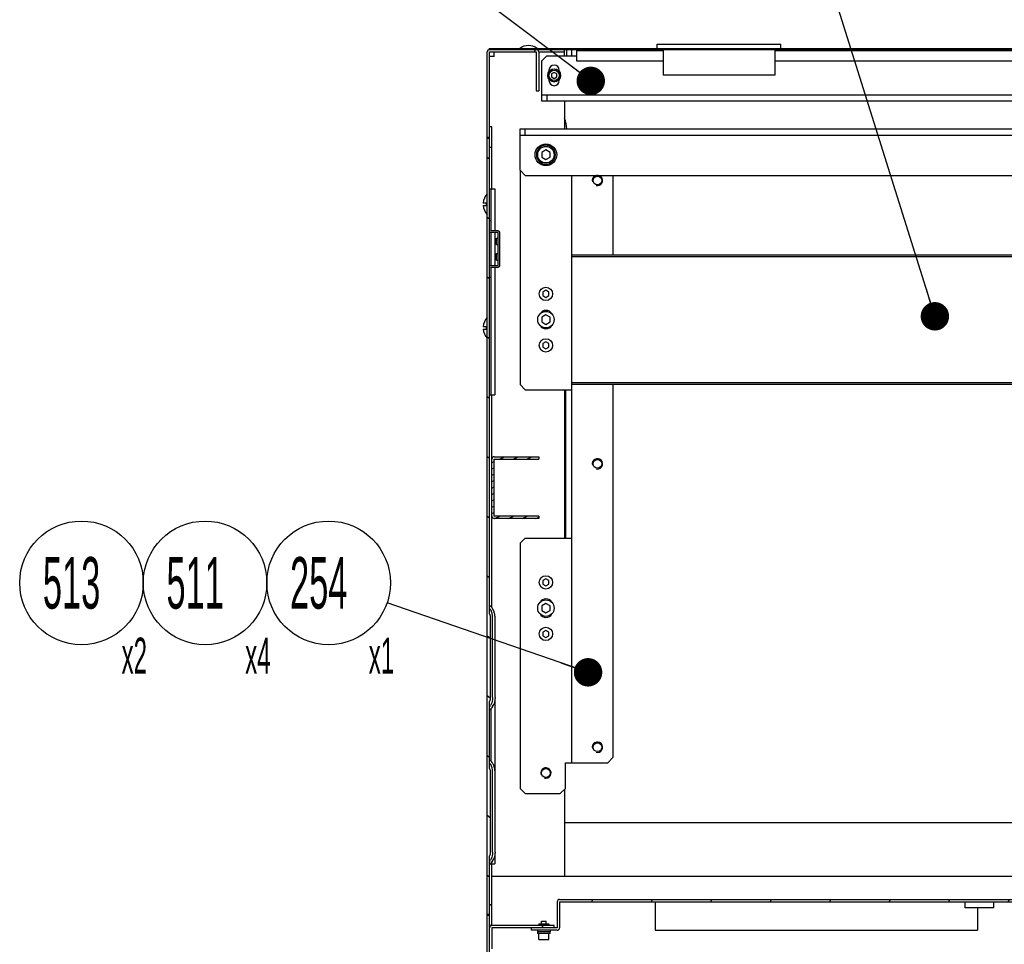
# Model space of a CAD drawing. Header units: millimetres. Extents: x 0 to 8390, y -1 to 5930.
# Tile 26 of 65: x 2666 to 3622, y 4017 to 4915. Entities that reach past the tile are written whole.
import ezdxf

# ---------------------------------------------------------------- set-up
doc = ezdxf.new("R2010")
doc.units = ezdxf.units.MM
doc.header["$LTSCALE"] = 462.55
doc.layers.get('0').update_dxf_attribs({"linetype": 'CONTINUOUS'})
doc.layers.add('02___PRT_ALL_AXES', color=7, linetype='CONTINUOUS')
doc.layers.add('ALL_AXIS', color=7, linetype='CONTINUOUS')
doc.styles.get("Standard").update_dxf_attribs({"font": 'txt', "width": 0.5})
doc.dimstyles.get("Standard").update_dxf_attribs({"dimtxt": 35, "dimasz": 27.6, "dimexe": 2, "dimexo": 1, "dimtad": 1, "dimdec": 3, "dimdsep": 46, "dimtxsty": 'Standard', "dimblk": '_FILLED', "dimblk1": '_FILLED', "dimblk2": '_FILLED', "dimcen": 0.09, "dimadec": 3, "dimazin": 2, "dimtol": 1, "dimtp": 0.05, "dimtm": 0.05, "dimtfac": 1, "dimtdec": 3, "dimtofl": 0, "dimtmove": 0, "dimatfit": 3, "dimldrblk": '_FILLED', "dimfxl": 0, "dimtolj": 1, "dimarcsym": 0})

# ---------------------------------------------------------------- blocks, each defined once
blk = doc.blocks.new('_FILLED')
at = {"color": 0, "linetype": 'ByBlock'}
blk.add_solid([(0, 0), (-1, 0.163), (-1, -0.163)], dxfattribs=at)
blk = doc.blocks.new('BOM BALLOON 199_BL30', base_point=(2972.75, 4354.14))
at = {"color": 2, "linetype": 'Continuous'}
blk.add_circle((2965.78, 4368.23), 60, dxfattribs=at)
at = {"color": 2, "linetype": 'Continuous', "width": 0.5}
for s, height, p in [('254', 50, (2928.28, 4343.23)), ('x1', 35, (3004.71, 4280.06))]:
    blk.add_text(s, height=height, dxfattribs=at).set_placement(p)
blk = doc.blocks.new('BOM BALLOON 300_BL84', base_point=(2852.75, 4354.14))
at = {"color": 2, "linetype": 'Continuous'}
blk.add_circle((2845.78, 4368.23), 60, dxfattribs=at)
at = {"color": 2, "linetype": 'Continuous', "width": 0.5}
for s, height, p in [('511', 50, (2808.28, 4343.23)), ('x4', 35, (2884.71, 4280.06))]:
    blk.add_text(s, height=height, dxfattribs=at).set_placement(p)
blk = doc.blocks.new('BOM BALLOON 301_BL85', base_point=(2732.75, 4354.14))
at = {"color": 2, "linetype": 'Continuous'}
blk.add_circle((2725.78, 4368.23), 60, dxfattribs=at)
at = {"color": 2, "linetype": 'Continuous', "width": 0.5}
for s, height, p in [('513', 50, (2688.28, 4343.23)), ('x2', 35, (2764.71, 4280.06))]:
    blk.add_text(s, height=height, dxfattribs=at).set_placement(p)

msp = doc.modelspace()

# ---------------------------------------------------------------- hatches: boundary and pattern name
at = {"linetype": 'Continuous'}
h = msp.add_hatch(dxfattribs=at)
h.set_pattern_fill('DEFAULT__43', color=2, scale=42.380326, angle=245, style=0, pattern_type=0)
h.set_pattern_definition([(245, (0, 0), (38.40962, -17.9107), [])])
edge = h.paths.add_edge_path()
edge.add_line((3119.73, 4883.38), (3119.73, 4800.68))
edge.add_arc((3122.03, 4883.38), 2.3, 90, 180)
edge.add_line((3122.03, 4885.68), (3167.43, 4885.68))
edge.add_arc((3167.43, 4883.38), 2.3, 0, 90)
edge.add_line((3169.73, 4883.38), (3169.73, 4845.68))
edge.add_line((3167.43, 4845.68), (3169.73, 4845.68))
edge.add_line((3167.43, 4883.38), (3167.43, 4845.68))
edge.add_line((3122.03, 4883.38), (3167.43, 4883.38))
edge.add_line((3122.03, 4883.38), (3122.03, 4800.68))
edge.add_line((3119.73, 4800.68), (3122.03, 4800.68))
edge = h.paths.add_edge_path()
edge.add_line((3157.43, 3685.68), (3122.03, 3685.68))
edge.add_arc((3122.03, 3687.98), 2.3, 180, 270)
edge.add_line((3119.73, 4045.68), (3119.73, 3687.98))
edge.add_line((3119.73, 4045.68), (3122.03, 4045.68))
edge.add_line((3122.03, 4045.68), (3122.03, 3687.98))
edge.add_line((3157.43, 3687.98), (3122.03, 3687.98))
edge.add_line((3157.43, 3687.98), (3157.43, 3723.38))
edge.add_arc((3159.73, 3723.38), 2.3, 90, 180)
edge.add_line((3159.73, 3725.68), (3179.73, 3725.68))
edge.add_line((3179.73, 3723.38), (3179.73, 3725.68))
edge.add_line((3159.73, 3723.38), (3179.73, 3723.38))
edge.add_line((3159.73, 3687.98), (3159.73, 3723.38))
edge.add_arc((3157.43, 3687.98), 2.3, 270, 360)
h = msp.add_hatch(dxfattribs=at)
h.set_pattern_fill('DEFAULT__30', color=2, scale=6.769427, angle=5, style=0, pattern_type=0)
h.set_pattern_definition([(5, (0, 0), (-0.5899945, 6.7436675), [])])
edge = h.paths.add_edge_path()
edge.add_line((3121.73, 4885.68), (4117.73, 4885.68))
edge.add_line((3121.73, 4886.88), (3121.73, 4885.68))
edge.add_line((3121.73, 4886.88), (4117.73, 4886.88))
edge.add_line((4117.73, 4886.88), (4117.73, 4885.68))
h = msp.add_hatch(dxfattribs=at)
h.set_pattern_fill('DEFAULT__42', color=2, scale=57.629831, angle=165, style=0, pattern_type=0)
h.set_pattern_definition([(165, (0, 0), (-14.9157, -55.66614), [])])
edge = h.paths.add_edge_path()
edge.add_line((3122.03, 4810.68), (3122.03, 4790.68))
edge.add_line((3124.33, 4810.68), (3122.03, 4810.68))
edge.add_line((3124.33, 4810.68), (3124.33, 4790.68))
edge.add_line((3124.33, 4790.68), (3122.03, 4790.68))
edge = h.paths.add_edge_path()
edge.add_line((3124.33, 4035.68), (3122.03, 4035.68))
edge.add_line((3122.03, 4055.68), (3122.03, 4035.68))
edge.add_line((3124.33, 4055.68), (3122.03, 4055.68))
edge.add_line((3124.33, 4055.68), (3124.33, 4035.68))
h = msp.add_hatch(dxfattribs=at)
h.set_pattern_fill('DEFAULT__31', color=2, scale=47.549286, angle=325, style=0, pattern_type=0)
h.set_pattern_definition([(325, (0, 0), (27.27315, 38.9501), [])])
edge = h.paths.add_edge_path()
edge.add_line((3122.03, 4046.68), (3122.03, 4103.21))
edge.add_line((3119.73, 4046.68), (3122.03, 4046.68))
edge.add_line((3119.73, 4046.68), (3119.73, 4799.68))
edge.add_line((3119.73, 4799.68), (3122.03, 4799.68))
edge.add_line((3122.03, 4338.15), (3122.03, 4799.68))
edge.add_spline(control_points=[(3122.03, 4338.15), (3122.11, 4337.97), (3122.24, 4337.61), (3122.42, 4337.03), (3122.57, 4336.41), (3122.68, 4335.76), (3122.74, 4335.08), (3122.76, 4334.62), (3122.76, 4334.39)], knot_values=[0, 0, 0, 0, 0.166667, 0.333333, 0.5, 0.666667, 0.833333, 1, 1, 1, 1], degree=3, periodic=0)
edge.add_line((3122.76, 4334.39), (3122.76, 4256.97))
edge.add_spline(control_points=[(3122.76, 4256.97), (3122.76, 4256.73), (3122.74, 4256.27), (3122.68, 4255.6), (3122.57, 4254.95), (3122.42, 4254.33), (3122.24, 4253.74), (3122.11, 4253.38), (3122.03, 4253.21)], knot_values=[0, 0, 0, 0, 0.166667, 0.333333, 0.5, 0.666667, 0.833333, 1, 1, 1, 1], degree=3, periodic=0)
edge.add_line((3122.03, 4188.15), (3122.03, 4253.21))
edge.add_spline(control_points=[(3122.03, 4188.15), (3122.11, 4187.97), (3122.24, 4187.61), (3122.42, 4187.03), (3122.57, 4186.41), (3122.68, 4185.76), (3122.74, 4185.08), (3122.76, 4184.62), (3122.76, 4184.39)], knot_values=[0, 0, 0, 0, 0.166667, 0.333333, 0.5, 0.666667, 0.833333, 1, 1, 1, 1], degree=3, periodic=0)
edge.add_line((3122.76, 4184.39), (3122.76, 4106.97))
edge.add_spline(control_points=[(3122.76, 4106.97), (3122.76, 4106.73), (3122.74, 4106.27), (3122.68, 4105.6), (3122.57, 4104.95), (3122.42, 4104.33), (3122.24, 4103.74), (3122.11, 4103.38), (3122.03, 4103.21)], knot_values=[0, 0, 0, 0, 0.166667, 0.333333, 0.5, 0.666667, 0.833333, 1, 1, 1, 1], degree=3, periodic=0)
h = msp.add_hatch(dxfattribs=at)
h.set_pattern_fill('DEFAULT__41', color=2, scale=5.600735, angle=205, style=0, pattern_type=0)
h.set_pattern_definition([(205, (0, 0), (2.366973, -5.0759897), [])])
edge = h.paths.add_edge_path()
edge.add_line((3169.73, 4490.68), (3169.73, 4488.38))
edge.add_line((3126.63, 4488.38), (3169.73, 4488.38))
edge.add_line((3126.63, 4432.98), (3126.63, 4488.38))
edge.add_line((3169.73, 4432.98), (3126.63, 4432.98))
edge.add_line((3169.73, 4432.98), (3169.73, 4430.68))
edge.add_line((3169.73, 4430.68), (3126.63, 4430.68))
edge.add_arc((3126.63, 4432.98), 2.3, 180, 270)
edge.add_line((3124.33, 4432.98), (3124.33, 4488.38))
edge.add_arc((3126.63, 4488.38), 2.3, 90, 180)
edge.add_line((3126.63, 4490.68), (3169.73, 4490.68))
h = msp.add_hatch(dxfattribs=at)
h.set_pattern_fill('DEFAULT__28', color=2, scale=52.355953, angle=245, style=0, pattern_type=0)
h.set_pattern_definition([(245, (0, 0), (47.4506, -22.1266), [])])
edge = h.paths.add_edge_path()
edge.add_line((3190.03, 4061.08), (3899.73, 4061.08))
edge.add_line((3899.73, 4061.08), (3899.73, 4058.78))
edge.add_line((3190.03, 4058.78), (3899.73, 4058.78))
edge.add_line((3190.03, 4058.78), (3190.03, 4033.38))
edge.add_arc((3187.73, 4033.38), 2.3, 270, 360)
edge.add_line((3187.73, 4031.08), (3162.73, 4031.08))
edge.add_line((3162.73, 4031.08), (3162.73, 4033.38))
edge.add_line((3187.73, 4033.38), (3162.73, 4033.38))
edge.add_line((3187.73, 4058.78), (3187.73, 4033.38))
edge.add_arc((3190.03, 4058.78), 2.3, 90, 180)
h = msp.add_hatch(dxfattribs=at)
h.set_pattern_fill('DEFAULT__39', color=2, scale=55.355875, angle=45, style=0, pattern_type=0)
h.set_pattern_definition([(45, (0, 0), (-39.1425, 39.1425), [])])
edge = h.paths.add_edge_path()
edge.add_line((4115.13, 4035.68), (4102.43, 4035.68))
edge.add_arc((4115.13, 4033.38), 2.3, 0, 90)
edge.add_line((4117.43, 4033.38), (4117.43, 4012.98))
edge.add_arc((4115.13, 4012.98), 2.3, 270, 360)
edge.add_line((4115.13, 4010.68), (4094.73, 4010.68))
edge.add_line((4094.73, 4012.98), (4094.73, 4010.68))
edge.add_line((4115.13, 4012.98), (4094.73, 4012.98))
edge.add_line((4115.13, 4033.38), (4115.13, 4012.98))
edge.add_line((4115.13, 4033.38), (4102.43, 4033.38))
edge.add_line((4102.43, 4033.38), (4102.43, 4035.68))
edge = h.paths.add_edge_path()
edge.add_line((3184.73, 4035.68), (3124.33, 4035.68))
edge.add_line((3184.73, 4033.38), (3184.73, 4035.68))
edge.add_line((3184.73, 4033.38), (3124.33, 4033.38))
edge.add_line((3124.33, 4033.38), (3124.33, 4012.98))
edge.add_line((3124.33, 4012.98), (3144.73, 4012.98))
edge.add_line((3144.73, 4012.98), (3144.73, 4010.68))
edge.add_line((3124.33, 4010.68), (3144.73, 4010.68))
edge.add_arc((3124.33, 4012.98), 2.3, 180, 270)
edge.add_line((3122.03, 4033.38), (3122.03, 4012.98))
edge.add_arc((3124.33, 4033.38), 2.3, 90, 180)

# ---------------------------------------------------------------- linework, layer by layer
at = {"color": 7, "linetype": 'Continuous'}
for p, q in [((3121.73, 4886.88), (3121.73, 4885.68)), ((3121.73, 4886.88), (4117.73, 4886.88)), ((3121.73, 4885.68), (4117.73, 4885.68)), ((3194.73, 4883.38), (3194.73, 4885.68)), ((3196.73, 4885.68), (3196.73, 4879.68)), ((3201.73, 4885.68), (3201.73, 4879.68)), ((3206.73, 4884.48), (3206.73, 4885.68)), ((3290.48, 4885.68), (3290.48, 4860.88)), ((3398.98, 4885.68), (3398.98, 4860.88)), ((3119.73, 3687.98), (3119.73, 4883.38)), ((3122.03, 4338.15), (3122.03, 4883.38)), ((3122.03, 4883.38), (3167.43, 4883.38)), ((3167.43, 4883.38), (3167.43, 4845.68)), ((3169.73, 4883.38), (3169.73, 4845.68)), ((3169.73, 4883.38), (3194.73, 4883.38)), ((3177.73, 4879.68), (3172.73, 4874.68)), ((3177.73, 4879.68), (3206.73, 4879.68)), ((3172.73, 4835.68), (3172.73, 4874.68)), ((3178.63, 4860.74), (3179.74, 4860.74)), ((3178.63, 4860.61), (3179.74, 4860.61)), ((3178.68, 4861.44), (3179.8, 4861.44)), ((3184.73, 4863.57), (3182.23, 4862.12)), ((3182.23, 4862.12), (3182.23, 4859.24)), ((3182.23, 4859.24), (3184.73, 4857.79)), ((3187.23, 4862.12), (3184.73, 4863.57)), ((3184.73, 4857.79), (3187.23, 4859.24)), ((3187.23, 4859.24), (3187.23, 4862.12)), ((3398.98, 4860.88), (3290.48, 4860.88)), ((3167.43, 4845.68), (3169.73, 4845.68)), ((3172.73, 4841.68), (4066.73, 4841.68)), ((3177.73, 4841.68), (3177.73, 4835.68)), ((3124.33, 4810.68), (3122.03, 4810.68)), ((3124.33, 4750.68), (3124.33, 4810.68)), ((3119.73, 4800.68), (3122.03, 4800.68)), ((3119.73, 4799.68), (3122.03, 4799.68)), ((3151.73, 4768.68), (3151.73, 4808.68)), ((3151.73, 4802.68), (4087.73, 4802.68)), ((3156.73, 4802.68), (3156.73, 4808.68)), ((3124.33, 4790.68), (3122.03, 4790.68)), ((3167.53, 4783.79), (3168.74, 4783.79)), ((3167.53, 4783.57), (3168.74, 4783.57)), ((3167.62, 4784.95), (3168.84, 4784.95)), ((3176.73, 4788.3), (3172.73, 4785.99)), ((3172.73, 4785.99), (3172.73, 4781.37)), ((3172.73, 4781.37), (3176.73, 4779.06)), ((3180.73, 4785.99), (3176.73, 4788.3)), ((3176.73, 4779.06), (3180.73, 4781.37)), ((3180.73, 4781.37), (3180.73, 4785.99)), ((3151.73, 4768.68), (3156.73, 4763.68)), ((3156.73, 4763.68), (4082.73, 4763.68)), ((3122.03, 4750.68), (3127.23, 4750.68)), ((3123.23, 4750.68), (3123.23, 4719.68)), ((3127.23, 4750.68), (3127.23, 4709.68)), ((3118.73, 4736.83), (3115.78, 4736.83)), ((3115.78, 4734.53), (3118.73, 4734.53)), ((3118.73, 4736.83), (3118.73, 4734.53)), ((3123.53, 4719.68), (3122.03, 4719.68)), ((3123.23, 4708.21), (3123.23, 4676.15)), ((3130.53, 4708.18), (3123.53, 4708.18)), ((3127.23, 4708.18), (3127.23, 4676.18)), ((3130.53, 4676.18), (3130.53, 4708.18)), ((3128.73, 4681.53), (3128.73, 4687.83)), ((3128.73, 4687.83), (3129.63, 4687.83)), ((3123.53, 4676.18), (3130.53, 4676.18)), ((3128.73, 4681.53), (3129.63, 4681.53)), ((4037.73, 4684.58), (3201.73, 4684.58)), ((3127.23, 4674.68), (3127.23, 4550.68)), ((3123.53, 4664.68), (3122.03, 4664.68)), ((3123.23, 4664.68), (3123.23, 4550.68)), ((3176.73, 4652.14), (3173.73, 4650.41)), ((3173.73, 4650.41), (3173.73, 4646.95)), ((3173.73, 4646.95), (3176.73, 4645.21)), ((3179.73, 4650.41), (3176.73, 4652.14)), ((3176.73, 4645.21), (3179.73, 4646.95)), ((3179.73, 4646.95), (3179.73, 4650.41)), ((3176.73, 4628.3), (3172.73, 4625.99)), ((3180.73, 4625.99), (3176.73, 4628.3)), ((3172.73, 4625.99), (3172.73, 4621.37)), ((3172.73, 4621.37), (3176.73, 4619.06)), ((3176.73, 4619.06), (3180.73, 4621.37)), ((3180.73, 4621.37), (3180.73, 4625.99)), ((3118.73, 4616.83), (3115.78, 4616.83)), ((3115.78, 4614.53), (3118.73, 4614.53)), ((3118.73, 4616.83), (3118.73, 4614.53)), ((3176.73, 4602.14), (3173.73, 4600.41)), ((3173.73, 4600.41), (3173.73, 4596.95)), ((3179.73, 4600.41), (3176.73, 4602.14)), ((3179.73, 4596.95), (3179.73, 4600.41)), ((3173.73, 4596.95), (3176.73, 4595.21)), ((3176.73, 4595.21), (3179.73, 4596.95)), ((3201.73, 4562.78), (4037.73, 4562.78)), ((3195.73, 4555.68), (3195.73, 4411.68)), ((3122.03, 4550.68), (3127.23, 4550.68)), ((3124.33, 4344.18), (3124.33, 4550.68)), ((3126.63, 4490.68), (3169.73, 4490.68)), ((3126.63, 4432.98), (3126.63, 4488.38)), ((3126.63, 4488.38), (3169.73, 4488.38)), ((3169.73, 4490.68), (3169.73, 4488.38)), ((3169.73, 4432.98), (3126.63, 4432.98)), ((3169.73, 4430.68), (3126.63, 4430.68)), ((3169.73, 4432.98), (3169.73, 4430.68)), ((3176.73, 4372.14), (3173.73, 4370.41)), ((3173.73, 4370.41), (3173.73, 4366.95)), ((3179.73, 4370.41), (3176.73, 4372.14)), ((3179.73, 4366.95), (3179.73, 4370.41)), ((3173.73, 4366.95), (3176.73, 4365.21)), ((3176.73, 4365.21), (3179.73, 4366.95)), ((3176.73, 4348.3), (3172.73, 4345.99)), ((3172.73, 4345.99), (3172.73, 4341.37)), ((3172.73, 4341.37), (3176.73, 4339.06)), ((3180.73, 4345.99), (3176.73, 4348.3)), ((3176.73, 4339.06), (3180.73, 4341.37)), ((3180.73, 4341.37), (3180.73, 4345.99)), ((3122.76, 4334.39), (3122.76, 4256.97)), ((3176.73, 4322.14), (3173.73, 4320.41)), ((3179.73, 4320.41), (3176.73, 4322.14)), ((3173.73, 4320.41), (3173.73, 4316.95)), ((3173.73, 4316.95), (3176.73, 4315.21)), ((3176.73, 4315.21), (3179.73, 4316.95)), ((3179.73, 4316.95), (3179.73, 4320.41)), ((3127.23, 4255.11), (3127.23, 4186.24)), ((3122.03, 4188.15), (3122.03, 4253.21)), ((3123.23, 4245.91), (3123.23, 4195.45)), ((3122.76, 4184.39), (3122.76, 4106.97)), ((3122.03, 3687.98), (3122.03, 4103.21)), ((3127.23, 4105.11), (3127.23, 4095.68)), ((3122.98, 4095.68), (3127.23, 4095.68)), ((3123.23, 4095.91), (3123.23, 4095.68)), ((3124.33, 4035.68), (3124.33, 4095.68)), ((3124.33, 4055.68), (3122.03, 4055.68)), ((3187.73, 4058.78), (3187.73, 4033.38)), ((3190.03, 4061.08), (3899.73, 4061.08)), ((3190.03, 4058.78), (3190.03, 4033.38)), ((3190.03, 4058.78), (3899.73, 4058.78)), ((3282.73, 4058.78), (3282.73, 4031.08)), ((3583.73, 4052.78), (3583.73, 4058.78)), ((3611.73, 4052.78), (3611.73, 4058.78)), ((3119.73, 4046.68), (3122.03, 4046.68)), ((3119.73, 4045.68), (3122.03, 4045.68)), ((3595.73, 4052.78), (3595.73, 4031.08)), ((3184.73, 4035.68), (3122.03, 4035.68)), ((3169.93, 4037.18), (3169.93, 4036.18)), ((3179.53, 4037.18), (3179.53, 4036.18)), ((3184.73, 4033.38), (3184.73, 4035.68)), ((3124.33, 4033.38), (3124.33, 4012.98)), ((3187.73, 4033.38), (3124.33, 4033.38)), ((3162.73, 4031.08), (3162.73, 4033.38)), ((3187.73, 4031.08), (3162.73, 4031.08)), ((3180.83, 4027.98), (3168.63, 4027.98)), ((3282.73, 4031.08), (3595.73, 4031.08))]:
    msp.add_line(p, q, dxfattribs=at)
at = {"color": 3, "linetype": 'Continuous'}
for p, q in [((3126.53, 4878.88), (3122.03, 4878.88)), ((3126.53, 4878.88), (3126.53, 4883.38)), ((3194.73, 4879.68), (3194.73, 4883.38)), ((3206.73, 4874.48), (3206.73, 4884.48)), ((3290.48, 4884.48), (3206.73, 4884.48)), ((3840.48, 4884.48), (3398.98, 4884.48)), ((3290.48, 4874.48), (3206.73, 4874.48)), ((3840.48, 4874.48), (3398.98, 4874.48)), ((4066.73, 4835.68), (3172.73, 4835.68)), ((3194.73, 4835.68), (3194.73, 4808.68)), ((3151.73, 4808.68), (4087.73, 4808.68)), ((3151.73, 4768.68), (3151.73, 4560.68)), ((3201.73, 4763.68), (3201.73, 4193.68)), ((3241.73, 4763.68), (3241.73, 4686.18)), ((3123.53, 4709.68), (3123.53, 4719.68)), ((3130.53, 4709.68), (3123.53, 4709.68)), ((3132.03, 4676.18), (3132.03, 4708.18)), ((4037.73, 4686.18), (3201.73, 4686.18)), ((3123.53, 4664.68), (3123.53, 4674.68)), ((3123.53, 4674.68), (3130.53, 4674.68)), ((3151.73, 4560.68), (3156.73, 4555.68)), ((3201.73, 4561.18), (4037.73, 4561.18)), ((3241.73, 4561.18), (3241.73, 4198.68)), ((3156.73, 4555.68), (3201.73, 4555.68)), ((3194.73, 4555.68), (3194.73, 4411.68)), ((3156.73, 4411.68), (3151.73, 4406.68)), ((3156.73, 4411.68), (3201.73, 4411.68)), ((3151.73, 4406.68), (3151.73, 4168.68)), ((3236.73, 4193.68), (3241.73, 4198.68)), ((3195.73, 4168.68), (3195.73, 4193.68)), ((3195.73, 4193.68), (3236.73, 4193.68)), ((3151.73, 4168.68), (3156.73, 4163.68)), ((3190.73, 4163.68), (3195.73, 4168.68)), ((3156.73, 4163.68), (3190.73, 4163.68)), ((3194.73, 4167.68), (3194.73, 4083.38)), ((3194.73, 4135.68), (4044.73, 4135.68)), ((4115.13, 4083.38), (3124.33, 4083.38)), ((3611.73, 4052.78), (3583.73, 4052.78))]:
    msp.add_line(p, q, dxfattribs=at)
at = {"color": 7, "linetype": 'Continuous'}
for points in [[(3123.5, 4246.18), (3123.68, 4246.37), (3124.21, 4247.01), (3124.73, 4247.72), (3125.22, 4248.51), (3125.67, 4249.37), (3126.08, 4250.29)], [(3123.5, 4096.18), (3123.68, 4096.37), (3124.21, 4097.01), (3124.73, 4097.72), (3125.22, 4098.51), (3125.67, 4099.37), (3126.08, 4100.29)]]:
    msp.add_lwpolyline(points, dxfattribs=at)
for centre, radius, start, end in [((3122.03, 4883.38), 2.3, 90, 180), ((3159.73, 4875.18), 14.45, 54.15209, 125.84784), ((3167.43, 4883.38), 2.3, 0, 90), ((3184.73, 4860.68), 6.1, 180.60149, 179.39851), ((3159.73, 4805.68), 37.5, 4.5935, 20.85367), ((3176.73, 4783.68), 9.2, 180.66469, 179.33531), ((3123.53, 4709.68), 1.5, 180, 270), ((3129.63, 4688.73), 0.9, 270, 360), ((3123.53, 4674.68), 1.5, 90, 180), ((3129.63, 4680.63), 0.9, 0, 90), ((3126.63, 4488.38), 2.3, 90, 180), ((3126.63, 4432.98), 2.3, 180, 270), ((3190.03, 4058.78), 2.3, 90, 180), ((3124.33, 4033.38), 2.3, 90, 180), ((3187.73, 4033.38), 2.3, 270, 360)]:
    msp.add_arc(centre, radius, start, end, dxfattribs=at)
at = {"color": 2, "linetype": 'Continuous'}
for centre in [(3226.73, 4758.68), (3226.73, 4483.68), (3226.73, 4208.68), (3176.73, 4183.68)]:
    msp.add_arc(centre, 5, 255, 195, dxfattribs=at)
at = {"color": 3, "linetype": 'Continuous'}
for centre, start, end in [((3130.53, 4708.18), 0, 90), ((3130.53, 4676.18), 270, 360)]:
    msp.add_arc(centre, 1.5, start, end, dxfattribs=at)
at = {"color": 7, "linetype": 'Continuous'}
for centre, start_param, end_param in [((3174.73, 4027.84), 4.722887, 4.837882), ((3174.73, 4029.62), -1.638681, -1.581294)]:
    msp.add_ellipse(centre, major_axis=(0, 13.08), ratio=0.466308, start_param=start_param, end_param=end_param, dxfattribs=at)
for points in [[(3122.03, 4338.15), (3122.53, 4336.97), (3122.76, 4335.66), (3122.76, 4334.39)], [(3122.76, 4256.97), (3122.76, 4255.69), (3122.53, 4254.39), (3122.03, 4253.21)], [(3122.03, 4188.15), (3122.53, 4186.97), (3122.76, 4185.66), (3122.76, 4184.39)], [(3122.76, 4106.97), (3122.76, 4105.69), (3122.53, 4104.39), (3122.03, 4103.21)]]:
    msp.add_open_spline(points, degree=3, dxfattribs=at)
at = {"layer": '02___PRT_ALL_AXES', "color": 7, "linetype": 'Continuous'}
for p, q in [((3179.73, 4865.68), (3179.73, 4864.42)), ((3179.73, 4856.94), (3179.73, 4855.68)), ((3189.73, 4864.42), (3189.73, 4865.68)), ((3189.73, 4855.68), (3189.73, 4856.94)), ((3128.73, 4696.53), (3128.73, 4702.83)), ((3128.73, 4702.83), (3129.63, 4702.83)), ((3128.73, 4696.53), (3129.63, 4696.53)), ((3125.03, 4256.97), (3125.03, 4334.39)), ((3127.33, 4256.97), (3127.33, 4334.39)), ((3125.03, 4106.97), (3125.03, 4184.39)), ((3127.33, 4106.97), (3127.33, 4184.39)), ((3169.93, 4037.18), (3179.53, 4037.18))]:
    msp.add_line(p, q, dxfattribs=at)
at = {"layer": '02___PRT_ALL_AXES', "color": 3, "linetype": 'Continuous'}
for centre in [(3226.73, 4758.68), (3226.73, 4483.68), (3226.73, 4208.68), (3176.73, 4183.68)]:
    msp.add_circle(centre, 4.25, dxfattribs=at)
at = {"layer": '02___PRT_ALL_AXES', "color": 7, "linetype": 'Continuous'}
for centre, radius, start, end in [((3184.73, 4865.68), 5, 0, 180), ((3184.73, 4855.68), 5, 180, 360), ((3130.23, 4735.68), 14.5, 136.39718, 175.45005), ((3130.23, 4735.68), 14.5, 184.54995, 223.60282), ((3129.63, 4703.73), 0.9, 270, 360), ((3129.63, 4695.63), 0.9, 0, 90), ((3173.23, 4623.68), 6.5, 102.06898, 106.18305), ((3180.23, 4623.68), 6.5, 73.81695, 77.93102), ((3130.23, 4615.68), 14.5, 136.39718, 175.45005), ((3130.23, 4615.68), 14.5, 184.54995, 223.60282), ((3173.23, 4623.68), 6.5, 253.81695, 257.93102), ((3180.23, 4623.68), 6.5, 282.06898, 286.18305)]:
    msp.add_arc(centre, radius, start, end, dxfattribs=at)
at = {"layer": '02___PRT_ALL_AXES', "color": 3, "linetype": 'Continuous'}
for centre, start, end in [((3176.73, 4626.18), 28.05937, 151.94063), ((3176.73, 4621.18), 208.05937, 331.94063), ((3176.73, 4346.18), 28.05937, 151.94063), ((3176.73, 4341.18), 208.05937, 331.94063)]:
    msp.add_arc(centre, 6.5, start, end, dxfattribs=at)
at = {"layer": '02___PRT_ALL_AXES', "color": 7, "linetype": 'Continuous'}
for points, knots in [([(3127.33, 4334.39), (3127.33, 4335.53), (3127.13, 4337.81), (3126.2, 4341.11), (3124.57, 4344.14), (3122.96, 4345.8), (3122.03, 4346.46)], [0, 0, 0, 0, 0.250272, 0.500468, 0.750459, 1, 1, 1, 1]), ([(3125.03, 4334.39), (3125.03, 4335.19), (3124.81, 4338.37), (3123.62, 4341.59), (3122.04, 4343.37)], [0, 0, 0, 0, 0.252373, 1, 1, 1, 1]), ([(3125.03, 4256.97), (3125.03, 4256.26), (3124.86, 4253.56), (3124.02, 4250.87), (3122.94, 4249.19)], [0, 0, 0, 0, 0.263405, 1, 1, 1, 1]), ([(3127.33, 4256.97), (3127.33, 4256.39), (3127.23, 4254.12), (3126.71, 4251.86), (3126.08, 4250.29)], [0, 0, 0, 0, 0.254417, 1, 1, 1, 1]), ([(3127.33, 4184.39), (3127.33, 4185.53), (3127.13, 4187.81), (3126.2, 4191.11), (3124.57, 4194.14), (3122.96, 4195.8), (3122.03, 4196.46)], [0, 0, 0, 0, 0.250272, 0.500468, 0.750459, 1, 1, 1, 1]), ([(3125.03, 4184.39), (3125.03, 4185.19), (3124.81, 4188.37), (3123.62, 4191.59), (3122.04, 4193.37)], [0, 0, 0, 0, 0.252373, 1, 1, 1, 1]), ([(3125.03, 4106.97), (3125.03, 4106.26), (3124.86, 4103.56), (3124.02, 4100.87), (3122.94, 4099.19)], [0, 0, 0, 0, 0.263405, 1, 1, 1, 1]), ([(3127.33, 4106.97), (3127.33, 4106.39), (3127.23, 4104.12), (3126.71, 4101.86), (3126.08, 4100.29)], [0, 0, 0, 0, 0.254417, 1, 1, 1, 1])]:
    msp.add_open_spline(points, degree=3, knots=knots, dxfattribs=at)
for points in [[(3122.03, 4244.9), (3122.56, 4245.28), (3123.05, 4245.71), (3123.5, 4246.18)], [(3122.04, 4247.98), (3122.37, 4248.36), (3122.67, 4248.77), (3122.94, 4249.19)], [(3123.5, 4246.18), (3124.61, 4247.35), (3125.47, 4248.79), (3126.08, 4250.29)], [(3122.03, 4094.9), (3122.56, 4095.28), (3123.05, 4095.71), (3123.5, 4096.18)], [(3122.04, 4097.98), (3122.37, 4098.36), (3122.67, 4098.77), (3122.94, 4099.19)], [(3123.5, 4096.18), (3124.61, 4097.35), (3125.47, 4098.79), (3126.08, 4100.29)]]:
    msp.add_open_spline(points, degree=3, dxfattribs=at)
at = {"layer": 'ALL_AXIS', "color": 7, "linetype": 'Continuous'}
for p, q in [((3284.73, 4886.88), (3284.73, 4890.88)), ((3284.73, 4890.88), (3404.73, 4890.88)), ((3404.73, 4886.88), (3404.73, 4890.88)), ((3172.33, 4037.18), (3172.33, 4039.98)), ((3172.33, 4039.98), (3177.13, 4039.98)), ((3177.13, 4037.18), (3177.13, 4039.98)), ((3168.48, 4031.08), (3168.48, 4029.48)), ((3180.98, 4029.48), (3168.48, 4029.48)), ((3168.63, 4029.48), (3168.63, 4027.98)), ((3169.73, 4021.98), (3169.73, 4027.98)), ((3179.73, 4021.98), (3179.73, 4027.98)), ((3180.98, 4031.08), (3180.98, 4029.48)), ((3169.73, 4021.98), (3179.73, 4021.98))]:
    msp.add_line(p, q, dxfattribs=at)
for centre, radius in [((3184.73, 4860.68), 6.25), ((3184.73, 4860.68), 5), ((3176.73, 4783.68), 10.5), ((3176.73, 4783.68), 8), ((3176.73, 4648.68), 6.5), ((3176.73, 4623.68), 8), ((3176.73, 4598.68), 6.5), ((3176.73, 4368.68), 6.5), ((3176.73, 4343.68), 8), ((3176.73, 4318.68), 6.5)]:
    msp.add_circle(centre, radius, dxfattribs=at)

# ---------------------------------------------------------------- block references
at = {"color": 2, "linetype": 'Continuous'}
for name, p in [('BOM BALLOON 301_BL85', (2732.75, 4354.14)), ('BOM BALLOON 300_BL84', (2852.75, 4354.14)), ('BOM BALLOON 199_BL30', (2972.75, 4354.14))]:
    msp.add_blockref(name, p, dxfattribs=at)

# ---------------------------------------------------------------- leaders
for points in [[(3220.3, 4855.34), (3013.72, 5010.8)], [(3554.44, 4626.89), (3440.73, 4989.63)], [(3217.67, 4281.41), (3022.5, 4348.68)]]:
    msp.add_leader(points, dimstyle='Standard', override={"dimtad": 0, "dimldrblk": 'DOT'}, dxfattribs=at)

doc.saveas('drawing.dxf')
